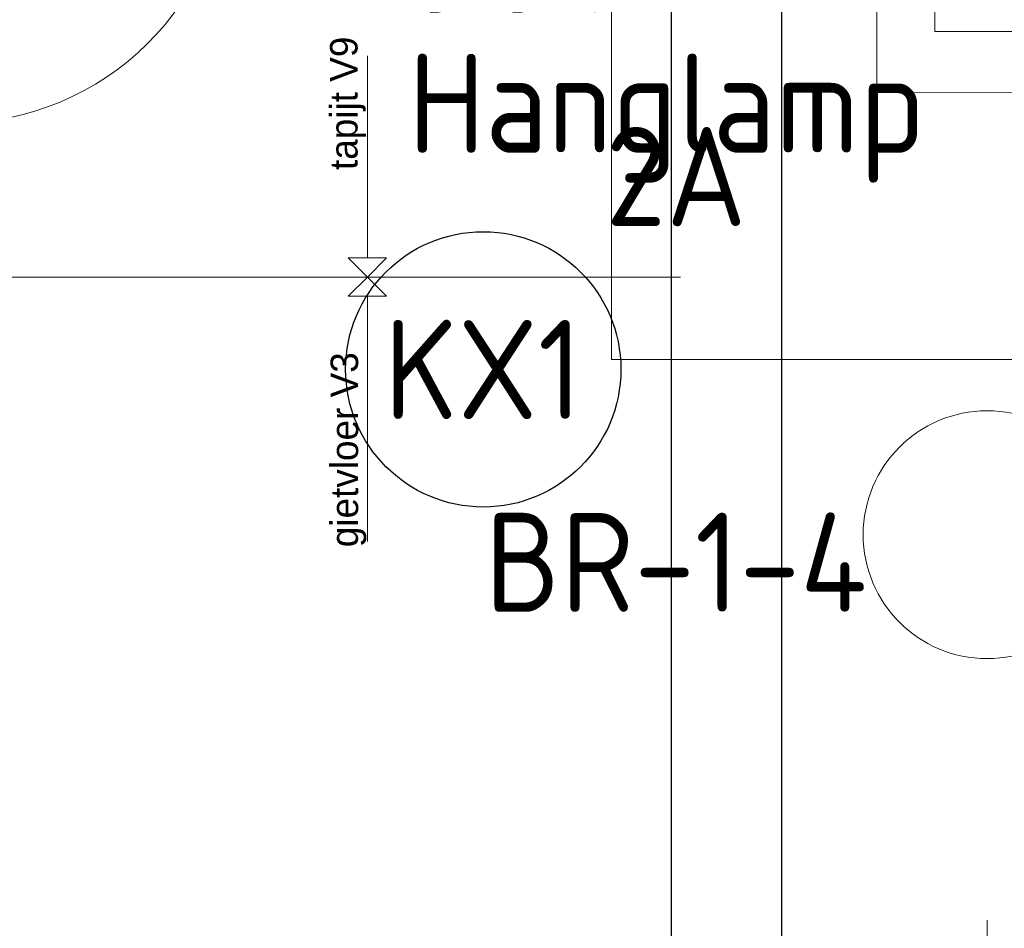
# Model space of a CAD drawing. Header units: millimetres. Extents: x -39149 to 267781, y -2340 to 58540.
# Tile 19 of 244: x 5454 to 7243, y 6185 to 7835. Entities that reach past the tile are written whole.
import ezdxf
from ezdxf.enums import TextEntityAlignment as Align

# ---------------------------------------------------------------- set-up
doc = ezdxf.new("R2010")
doc.units = ezdxf.units.MM
doc.header["$LTSCALE"] = 100
doc.header["$MEASUREMENT"] = 0
for name, pattern in [('B0605', [141, 70, -35, 1, -35]), ('B0704', [150, 100, -50]), ('E_GOOT2', [2000, 1000, 1000])]:
    doc.linetypes.add(name, pattern=pattern)
for name, color, linetype in [('00  Bestaande kolommen', 7, 'Continuous'), ('82 Interieur', 7, 'Continuous'), ('A Stramien', 7, 'Continuous'), ('EL6131--_KG', 3, 'Continuous'), ('EL6311--_LICHT_BINNEN', 3, 'Continuous'), ('handhaven - AL$1A---_ALGEMEEN', 8, 'Continuous'), ('T Maatvoering 1_ 50', 7, 'Continuous')]:
    doc.layers.add(name, color=color, linetype=linetype)
doc.styles.add('BURO-018', font='isocp.shx', dxfattribs={"height": 180})
doc.styles.add('GENERATED_STYLE_3', font='swiss.ttf', dxfattribs={"width": 0.96})

# ---------------------------------------------------------------- blocks, each defined once
blk = doc.blocks.new('Slab_310_7', base_point=(4834.4, 8141.9))
at = {"layer": '82 Interieur', "color": 8, "linetype": 'Continuous', "lineweight": 0}
blk.add_lwpolyline([(4834.4, 8141.9, -1.01), (5834.4, 8141.9, -0.99)], format="xyb", close=True, dxfattribs=at)
blk = doc.blocks.new('Line_12_7', base_point=(6086, 6887.5))
at = {"layer": '82 Interieur', "color": 8, "linetype": 'Continuous', "lineweight": 0}
for p, q in [((6086, 7368), (6051, 7333)), ((6086, 7368), (6121, 7333)), ((6121, 7333), (6051, 7333)), ((6086, 6887.5), (6086, 7333))]:
    blk.add_line(p, q, dxfattribs=at)
blk = doc.blocks.new('Line_13_7', base_point=(6086, 7769.4))
at = {"layer": '82 Interieur', "color": 8, "linetype": 'Continuous', "lineweight": 0}
for p, q in [((6086, 7769.4), (6086, 7403)), ((6086, 7368), (6051, 7403)), ((6051, 7403), (6121, 7403)), ((6086, 7368), (6121, 7403))]:
    blk.add_line(p, q, dxfattribs=at)
blk = doc.blocks.new('Column_26_7', base_point=(7211.5, 6900))
at = {"layer": '00  Bestaande kolommen', "color": 8, "linetype": 'Continuous', "lineweight": 0}
blk.add_circle((7211.5, 6900), 225, dxfattribs=at)
blk = doc.blocks.new('Standard grid marker_8')
at = {"layer": 'A Stramien', "color": 8, "linetype": 'B0605', "lineweight": 0}
blk.add_line((4000, 0), (54000, 0), dxfattribs=at)
at = {"layer": 'A Stramien', "color": 4, "lineweight": 0, "style": 'GENERATED_STYLE_3'}
blk.add_attdef('AC_MARKERTEXT_1', text='', height=100, dxfattribs=at).set_placement((-158.9, -80), align=Align.BOTTOM_LEFT)
blk = doc.blocks.new('Standard grid marker_12')
at = {"layer": 'A Stramien', "color": 8, "linetype": 'B0605', "lineweight": 0}
blk.add_line((4000, 0), (46394.8, 0), dxfattribs=at)
at = {"layer": 'A Stramien', "color": 4, "lineweight": 0, "style": 'GENERATED_STYLE_3'}
blk.add_attdef('AC_MARKERTEXT_1', text='', height=100, rotation=90, dxfattribs=at).set_placement((-20, -47.1), align=Align.BOTTOM_LEFT)
blk = doc.blocks.new('Line_12_8', base_point=(6086, 6887.5))
at = {"layer": '82 Interieur', "color": 8, "linetype": 'Continuous', "lineweight": 0}
for p, q in [((6086, 7368), (6051, 7333)), ((6086, 7368), (6121, 7333)), ((6121, 7333), (6051, 7333)), ((6086, 6887.5), (6086, 7333))]:
    blk.add_line(p, q, dxfattribs=at)
blk = doc.blocks.new('Line_13_8', base_point=(6086, 7769.4))
at = {"layer": '82 Interieur', "color": 8, "linetype": 'Continuous', "lineweight": 0}
for p, q in [((6086, 7769.4), (6086, 7403)), ((6086, 7368), (6051, 7403)), ((6051, 7403), (6121, 7403)), ((6086, 7368), (6121, 7403))]:
    blk.add_line(p, q, dxfattribs=at)
blk = doc.blocks.new('1115B3A')
at = {"layer": 'handhaven - AL$1A---_ALGEMEEN', "color": 0, "linetype": 'Continuous'}
blk.add_circle((0, 0), 2.5, dxfattribs=at)
at = {"layer": 'handhaven - AL$1A---_ALGEMEEN', "color": 0, "linetype": 'Continuous', "style": 'BURO-018'}
for tag, p in [('CIRCUIT', (0, 5)), ('PANEL', (0, 5)), ('SUBCIRCUIT', (4.5, 5)), ('LIGHTFIXTURECODE', (0, 0)), ('SWITCHCODE', (4.5, -1))]:
    blk.add_attdef(tag, text='', height=1.8, dxfattribs=at).set_placement(p, align=Align.MIDDLE)
blk = doc.blocks.new('E00407')
at = {"color": 0}
blk.add_line((0, 1), (0, 4.5), dxfattribs=at)
at = {"color": 0, "linetype": 'Continuous'}
blk.add_line((-1.5, 3), (1.5, 3), dxfattribs=at)
blk.add_circle((0, 6), 0.5, dxfattribs=at)
at = {"color": 0}
for centre in [(0, 6), (0, 4.5)]:
    blk.add_arc(centre, 1.5, 180, 0, dxfattribs=at)
at = {"color": 0, "linetype": 'Continuous', "style": 'BURO-018'}
for tag, p in [('PANEL', (0, 11)), ('CIRCUIT', (0, 8)), ('SUBCIRCUIT', (4.5, 8)), ('SWITCHCODE', (3.5, 5))]:
    blk.add_attdef(tag, text='', height=1.8, dxfattribs=at).set_placement(p, align=Align.MIDDLE)
at = {"color": 0, "linetype": 'Continuous', "style": 'BURO-018', "flags": 1}
blk.add_attdef('ARTICLECODE', text='', height=1.8, dxfattribs=at).set_placement((0, 0), align=Align.MIDDLE)

msp = doc.modelspace()

# ---------------------------------------------------------------- linework, layer by layer
at = {"layer": '82 Interieur', "color": 8, "linetype": 'Continuous', "lineweight": 0}
for p, q in [((7011.5, 11475), (7011.5, 7702.8)), ((6529.5, 7218), (6529.5, 10993)), ((7011.5, 7702.8), (18263.2, 7700)), ((4106.5, 7368), (6654.5, 7368)), ((18261.5, 7220), (6529.5, 7218))]:
    msp.add_line(p, q, dxfattribs=at)
at = {"layer": 'EL6131--_KG', "linetype": 'E_GOOT2'}
for p, q in [((6638.6, 5657.8), (6638.6, 11224.7)), ((6838.6, 5657.8), (6838.6, 11024.7))]:
    msp.add_line(p, q, dxfattribs=at)
at = {"layer": 'T Maatvoering 1_ 50', "color": 8, "linetype": 'B0704', "lineweight": 0}
for q in [(7116.6, 11625), (18294.8, 7814)]:
    msp.add_line((7116.6, 7814), q, dxfattribs=at)

# ---------------------------------------------------------------- block references
at = {"layer": '00  Bestaande kolommen', "color": 3, "lineweight": 0}
msp.add_blockref('Column_26_7', (7211.5, 6900), dxfattribs=at)
at = {"layer": '82 Interieur', "color": 30, "linetype": 'Continuous', "lineweight": 0}
msp.add_blockref('Slab_310_7', (4834.4, 8141.9), dxfattribs=at)
at = {"layer": '82 Interieur', "color": 251, "linetype": 'Continuous', "lineweight": 0}
for name, p in [('Line_13_7', (6086, 7769.4)), ('Line_13_8', (6086, 7769.4)), ('Line_12_7', (6086, 6887.5)), ('Line_12_8', (6086, 6887.5))]:
    msp.add_blockref(name, p, dxfattribs=at)
at = {"layer": 'A Stramien', "color": 1, "linetype": 'Continuous', "lineweight": 0, "zscale": 1000, "rotation": 270}
msp.add_blockref('Standard grid marker_12', (7211.5, 48900), dxfattribs=at)
at = {"layer": 'A Stramien', "color": 1, "linetype": 'Continuous', "lineweight": 0, "zscale": 1000}
msp.add_blockref('Standard grid marker_8', (-5988.5, 6900), dxfattribs=at)
at = {"layer": 'EL6311--_LICHT_BINNEN', "linetype": 'Continuous'}
ref = msp.add_blockref('E00407', (6799.9, 7998.9), dxfattribs=dict(at, xscale=100, yscale=100, zscale=100, rotation=90))
ref.add_attrib('ARTICLECODE', 'Hanglamp', dxfattribs={"layer": '0', "linetype": 'ByBlock', "height": 180, "style": 'BURO-018'}).set_placement((6629.8, 7656.6), align=Align.MIDDLE)
ref.add_attrib('CIRCUIT', '2A', dxfattribs={"layer": '0', "linetype": 'ByBlock', "height": 180, "style": 'BURO-018'}).set_placement((5913.2, 7985), align=Align.MIDDLE)
ref.add_attrib('SWITCHCODE', 'BR-1-5', dxfattribs={"layer": '0', "linetype": 'ByBlock', "height": 180, "style": 'BURO-018'}).set_placement((6299.9, 8348.9), align=Align.MIDDLE)
ref = msp.add_blockref('1115B3A', (6296.5, 7200.3), dxfattribs=dict(at, xscale=100, yscale=100, zscale=100))
ref.add_attrib('CIRCUIT', '2A', dxfattribs={"layer": '0', "color": 3, "linetype": 'ByBlock', "height": 180, "style": 'BURO-018'}).set_placement((6646.5, 7550.3), align=Align.MIDDLE)
ref.add_attrib('LIGHTFIXTURECODE', 'KX1', dxfattribs={"layer": '0', "color": 3, "linetype": 'ByBlock', "height": 180, "style": 'BURO-018'}).set_placement((6296.5, 7200.3), align=Align.MIDDLE)
ref.add_attrib('SWITCHCODE', 'BR-1-4', dxfattribs={"layer": '0', "color": 3, "linetype": 'ByBlock', "height": 180, "style": 'BURO-018'}).set_placement((6646.5, 6850.3), align=Align.MIDDLE)

# ---------------------------------------------------------------- texts
at = {"layer": '82 Interieur', "color": 2, "linetype": 'Continuous', "lineweight": 0, "char_height": 50, "attachment_point": 7, "rotation": 90, "style": 'GENERATED_STYLE_3'}
for s, insert in [('{tapijt V9}', (6083.2, 7562.3)), ('{gietvloer V3}', (6084.3, 6877.3))]:
    msp.add_mtext(s, dxfattribs=dict(at, insert=insert))

doc.saveas('drawing.dxf')
